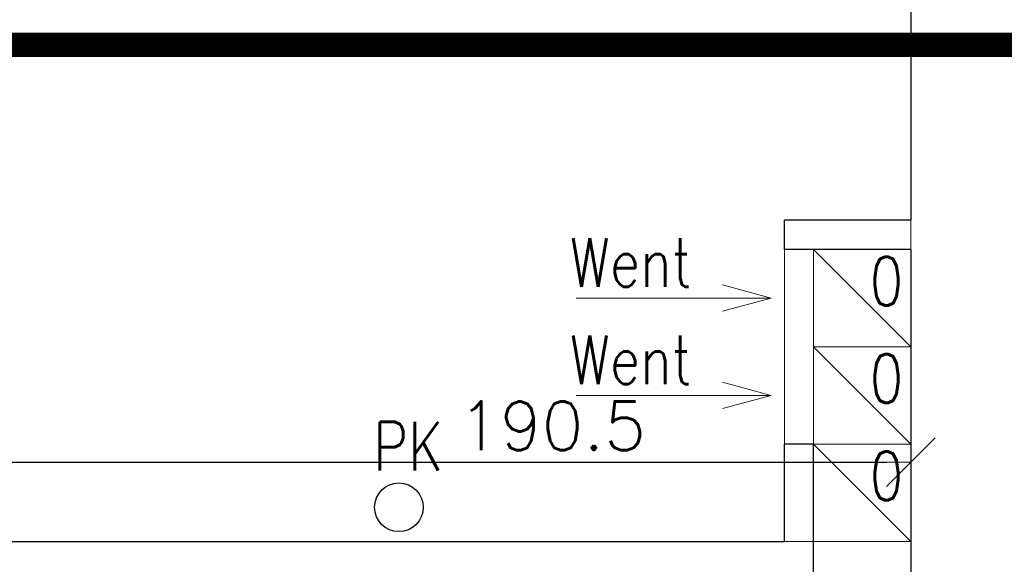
# Model space of a CAD drawing. Header units: millimetres. Extents: x 15214 to 140083, y -437840 to -79279.
# Tile 246 of 256: x 51496 to 51698, y -194644 to -194532. Entities that reach past the tile are written whole.
import ezdxf

# ---------------------------------------------------------------- set-up
doc = ezdxf.new("R2010")
doc.units = ezdxf.units.MM
doc.linetypes.add('HIDDEN', pattern=[9.525, 6.35, -3.175])
doc.layers.get('0').update_dxf_attribs({"lineweight": 0})
for name, color, linetype, lineweight in [('Istn-sciany', 3, 'Continuous', 30), ('Istn-went', 5, 'Continuous', 13), ('Istn-widok', 1, 'Continuous', 15), ('Opis', 8, 'Continuous', 13), ('WYMIAROWANIE', 1, 'Continuous', 13)]:
    doc.layers.add(name, color=color, linetype=linetype, lineweight=lineweight)
doc.layers.add('Powierzchnia', color=140, linetype='Continuous', lineweight=5, plot=False)
doc.styles.add('ARCHETYP', font='romans.shx', dxfattribs={"height": 15})
doc.styles.add('TXT', font='simplex.shx')
doc.dimstyles.new('DIM50', dxfattribs={"dimscale": 5, "dimtxt": 2, "dimasz": 1, "dimexe": 0, "dimexo": 0, "dimgap": 0.5, "dimtad": 1, "dimdec": 4, "dimrnd": 0.5, "dimdsep": 46, "dimtxsty": 'TXT', "dimblk": 'TICK1', "dimblk1": 'TICK1', "dimblk2": 'TICK1', "dimsah": 1, "dimcen": 0, "dimse1": 1, "dimse2": 1, "dimclrd": 1, "dimclre": 7, "dimclrt": 9, "dimadec": 0, "dimazin": 0, "dimtfac": 1, "dimtdec": 4, "dimtmove": 2, "dimatfit": 3, "dimldrblk": 'TICK1', "dimfxl": 1, "dimtolj": 1, "dimarcsym": 0})

# ---------------------------------------------------------------- blocks, each defined once
blk = doc.blocks.new('TICK1')
at = {"color": 0}
for p, q in [((0, -1.4), (0, 1.4)), ((0, 0), (-1, 0))]:
    blk.add_line(p, q, dxfattribs=at)
at = {"color": 2}
blk.add_line((-1, -1), (1, 1), dxfattribs=at)
blk = doc.blocks.new('*D1512')
at = {"layer": 'DEFPOINTS', "color": 0, "transparency": 16777216}
for p in [(51678.71, -194623.34), (51488.22, -194651.59), (51678.71, -194651.59)]:
    blk.add_point(p, dxfattribs=at)
at = {"layer": 'WYMIAROWANIE', "color": 1, "lineweight": -2, "transparency": 16777216}
blk.add_line((51493.22, -194623.34), (51673.71, -194623.34), dxfattribs=at)
at = {"layer": 'WYMIAROWANIE', "color": 1, "lineweight": -2, "transparency": 16777216, "xscale": 5, "yscale": 5, "zscale": 5, "rotation": 180}
blk.add_blockref('TICK1', (51488.22, -194623.34), dxfattribs=at)
at = {"layer": 'WYMIAROWANIE', "color": 1, "lineweight": -2, "transparency": 16777216, "xscale": 5, "yscale": 5, "zscale": 5}
blk.add_blockref('TICK1', (51678.71, -194623.34), dxfattribs=at)
at = {"layer": 'WYMIAROWANIE', "color": 9, "transparency": 16777216, "insert": (51605.02, -194615.84), "char_height": 10, "attachment_point": 5, "style": 'TXT'}
blk.add_mtext('\\A1;190.5', dxfattribs=at)

msp = doc.modelspace()

# ---------------------------------------------------------------- linework, layer by layer
at = {"layer": 'DEFPOINTS'}
msp.add_circle((51573.54476, -194632.5883), 5, dxfattribs=at)
at = {"layer": 'Istn-sciany'}
for points in [[(51678.71142, -194351.5883), (51678.71142, -194573.5883)], [(51652.71142, -194579.5883), (51652.71142, -194573.5883)], [(51678.71142, -194573.5883), (51652.71142, -194573.5883)], [(51678.71142, -194579.5883), (51652.71142, -194579.5883)], [(51678.71142, -194579.5883), (51678.71142, -194651.5883)], [(51652.71142, -194639.5883), (51652.71142, -194619.5883)], [(51658.71142, -194619.5883), (51652.71142, -194619.5883)], [(51658.71142, -194651.5883), (51658.71142, -194619.5883)], [(51488.21802, -194639.5883), (51652.71142, -194639.5883)]]:
    msp.add_lwpolyline(points, dxfattribs=at)
at = {"layer": 'Istn-went'}
for points in [[(51652.71142, -194619.5883), (51652.71142, -194579.5883)], [(51658.71142, -194579.5883), (51678.71142, -194599.5883)], [(51650.0047, -194589.5883), (51640.0047, -194586.90881)], [(51609.95817, -194589.5883), (51650.0047, -194589.5883)], [(51650.0047, -194589.5883), (51640.0047, -194592.26779)], [(51658.71142, -194599.5883), (51678.71142, -194619.5883)], [(51650.0047, -194609.5883), (51640.0047, -194606.90881)], [(51609.95817, -194609.5883), (51650.0047, -194609.5883)], [(51650.0047, -194609.5883), (51640.0047, -194612.26779)], [(51658.71142, -194619.5883), (51678.71142, -194639.5883)]]:
    msp.add_lwpolyline(points, dxfattribs=at)
for points in [[(51658.71142, -194599.5883), (51678.71142, -194599.5883), (51678.71142, -194579.5883), (51658.71142, -194579.5883)], [(51658.71142, -194619.5883), (51678.71142, -194619.5883), (51678.71142, -194599.5883), (51658.71142, -194599.5883)], [(51658.71142, -194639.5883), (51678.71142, -194639.5883), (51678.71142, -194619.5883), (51658.71142, -194619.5883)]]:
    msp.add_lwpolyline(points, close=True, dxfattribs=at)
at = {"layer": 'Istn-widok'}
for points in [[(51678.71142, -194573.5883), (51678.71142, -194579.5883)], [(51658.71142, -194639.5883), (51652.71142, -194639.5883)]]:
    msp.add_lwpolyline(points, dxfattribs=at)
at = {"layer": 'Opis', "color": 74, "linetype": 'HIDDEN', "ltscale": 3, "true_color": 0x4a9400, "const_width": 5}
msp.add_lwpolyline([(51184.83149, -194537.57166), (51778.86313, -194537.57166), (51778.86313, -194830.10675), (51184.83149, -194830.10675)], close=True, dxfattribs=at)
at = {"layer": 'Powierzchnia'}
msp.add_lwpolyline([(51246.21802, -194351.5883), (51678.71142, -194351.5883), (51678.71142, -194573.5883), (51652.71142, -194573.5883), (51652.71142, -194639.5883), (51246.21802, -194639.5883)], close=True, dxfattribs=at)

# ---------------------------------------------------------------- texts
at = {"layer": 'DEFPOINTS', "style": 'ARCHETYP', "width": 0.8}
msp.add_text('PK', height=10, rotation=0, dxfattribs=at).set_placement((51568.2744, -194625.01651))
at = {"layer": 'Istn-went', "style": 'ARCHETYP', "width": 0.8}
for s, p in [('Went', (51608.67484, -194587.25808)), ('0', (51670.25318, -194591.15141)), ('Went', (51608.67484, -194607.25808)), ('0', (51670.25318, -194611.15141)), ('0', (51670.25318, -194631.15141))]:
    msp.add_text(s, height=10, rotation=0, dxfattribs=at).set_placement(p)

# ---------------------------------------------------------------- dimensions: what is measured, and where the dimension line sits
at = {"layer": 'WYMIAROWANIE'}
dim = msp.add_linear_dim(base=(51678.71142, -194623.34262), p1=(51488.21802, -194651.5883), p2=(51678.71142, -194651.5883), dimstyle='DIM50', dxfattribs=at)
dim.commit()
dim.dimension.update_dxf_attribs({"geometry": '*D1512', "text_midpoint": (51605.01772, -194615.84262), "dimtype": 160})

doc.saveas('drawing.dxf')
